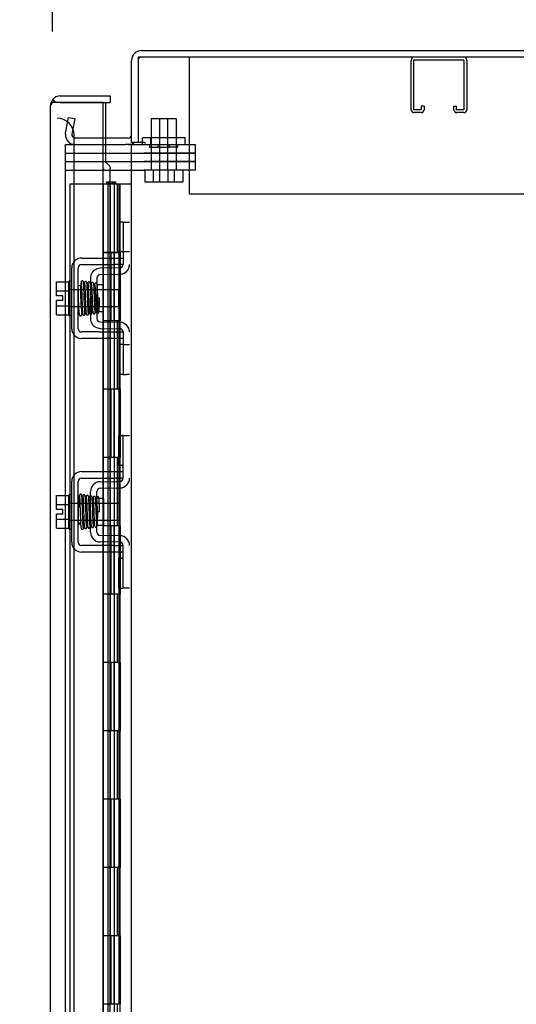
# Model space of a CAD drawing. Header units: inches. Extents: x 2 to 538, y -2 to 358.
# Tile 28 of 43: x 263.15 to 270.43, y 206.21 to 220.62. Entities that reach past the tile are written whole.
import ezdxf
from ezdxf.enums import TextEntityAlignment as Align
from ezdxf.lldxf.tags import DXFTag

# ---------------------------------------------------------------- set-up
doc = ezdxf.new("R2010")
doc.units = ezdxf.units.IN
doc.header["$MEASUREMENT"] = 0
for name, color, linetype in [('COM40565', 7, 'Continuous'), ('COM42667', 7, 'Continuous'), ('COM42780', 7, 'Continuous'), ('COM50570', 7, 'Continuous'), ('COM52167-7', 7, 'Continuous'), ('COM52168-7', 7, 'Continuous'), ('COM54746-68', 7, 'Continuous'), ('COM70096', 7, 'Continuous'), ('COM70099', 7, 'Continuous'), ('COM70108-3', 7, 'Continuous'), ('COM70219', 7, 'Continuous'), ('COM71159-5', 7, 'Continuous'), ('Default', 7, 'Continuous'), ('GSK86006', 7, 'Continuous'), ('NTS16540', 7, 'Continuous'), ('SCC180005', 7, 'Continuous'), ('SCC19011', 7, 'Continuous'), ('SPR20265', 7, 'Continuous'), ('WAF25035', 7, 'Continuous')]:
    doc.layers.add(name, color=color, linetype=linetype)
doc.styles.add('SEACAD_Times_New_Roman', font='times.ttf')
tags = doc.linetypes.add('HIDDEN2', pattern=[0.1875, 0.125, -0.0625]).pattern_tags.tags
tags[6:7] = [DXFTag(74, 4), DXFTag(75, 0), DXFTag(340, '0'), DXFTag(46, 0.0), DXFTag(50, 0.0), DXFTag(44, 0.0), DXFTag(45, 0.0)]
tags[4:5] = [DXFTag(74, 4), DXFTag(75, 0), DXFTag(340, '0'), DXFTag(46, 0.0), DXFTag(50, 0.0), DXFTag(44, 0.0), DXFTag(45, 0.0)]
doc.dimstyles.new('HAMMOND_(STH_-_540x360)', dxfattribs={"dimtxt": 2, "dimasz": 2.5, "dimexe": 1, "dimexo": 1, "dimgap": 0.5, "dimtad": 0, "dimtih": 1, "dimtoh": 1, "dimzin": 0, "dimdsep": 46, "dimtxsty": 'SEACAD_Times_New_Roman', "dimblk1": '_SE_FILLED', "dimblk2": '_SE_FILLED', "dimsah": 1, "dimcen": 1, "dimadec": 0, "dimazin": 0, "dimtfac": 0.8, "dimtofl": 0, "dimtmove": 0, "dimatfit": 3, "dimfxl": 0, "dimtolj": 1, "dimtzin": 0, "dimarcsym": 0})

# ---------------------------------------------------------------- blocks, each defined once
blk = doc.blocks.new('SE2')
at = {"layer": 'COM40565', "color": 7, "linetype": 'HIDDEN2'}
for p, q in [((265.635, 220.069), (265.635, 219.884)), ((265.635, 219.884), (265.635, 218.069)), ((265.635, 218.069), (277.26, 218.069))]:
    blk.add_line(p, q, dxfattribs=at)
at = {"layer": 'COM42667', "color": 7, "linetype": 'HIDDEN2'}
for p, q in [((264.059, 217.128), (264.315, 217.128)), ((264.059, 217.033), (264.315, 217.033)), ((264.315, 217.128), (264.375, 217.128)), ((264.315, 217.033), (264.375, 217.033)), ((264.375, 217.128), (264.542, 217.128)), ((264.375, 217.033), (264.542, 217.033)), ((264.542, 217.128), (264.667, 217.128)), ((264.667, 217.033), (264.542, 217.033)), ((264.667, 217.071), (264.667, 217.033)), ((263.916, 216.094), (263.916, 216.985)), ((264.011, 216.094), (264.011, 216.985)), ((264.315, 216.046), (264.059, 216.046)), ((264.315, 216.046), (264.375, 216.046)), ((264.375, 216.046), (264.542, 216.046)), ((264.542, 216.046), (264.667, 216.046)), ((264.667, 216.046), (264.667, 216.008)), ((264.315, 215.951), (264.059, 215.951)), ((264.375, 215.951), (264.315, 215.951)), ((264.542, 215.951), (264.375, 215.951)), ((264.667, 215.951), (264.542, 215.951)), ((264.059, 214.003), (264.542, 214.003)), ((264.542, 214.003), (264.667, 214.003)), ((263.916, 212.969), (263.916, 213.86)), ((264.011, 212.969), (264.011, 213.86)), ((264.059, 213.908), (264.542, 213.908)), ((264.667, 213.908), (264.542, 213.908)), ((264.542, 212.921), (264.059, 212.921)), ((264.542, 212.826), (264.059, 212.826)), ((264.542, 212.921), (264.667, 212.921)), ((264.667, 212.826), (264.542, 212.826))]:
    blk.add_line(p, q, dxfattribs=at)
for centre, radius, start, end in [((264.059, 216.985), 0.143, 90, 180), ((264.059, 216.985), 0.048, 90, 180), ((264.059, 216.094), 0.143, 180, 270), ((264.059, 216.094), 0.048, 180, 270), ((264.059, 213.86), 0.143, 90, 180), ((264.059, 213.86), 0.048, 90, 180), ((264.059, 212.969), 0.143, 180, 270), ((264.059, 212.969), 0.048, 180, 270)]:
    blk.add_arc(centre, radius, start, end, dxfattribs=at)
at = {"layer": 'COM42780', "color": 7, "linetype": 'HIDDEN2'}
for p, q in [((264.67, 217.655), (264.603, 217.655)), ((264.603, 217.655), (264.603, 217.218)), ((264.67, 217.655), (264.67, 217.218)), ((264.67, 217.655), (264.72, 217.655)), ((264.72, 217.655), (264.762, 217.655)), ((264.67, 217.218), (264.603, 217.218)), ((264.667, 217.218), (264.667, 217.071)), ((264.72, 217.218), (264.67, 217.218)), ((264.762, 217.218), (264.72, 217.218)), ((264.33, 216.979), (264.276, 216.968)), ((264.62, 216.984), (264.33, 216.979)), ((264.621, 216.889), (264.332, 216.884)), ((264.19, 216.836), (264.19, 216.242)), ((264.285, 216.836), (264.285, 216.242)), ((264.38, 216.734), (264.285, 216.734)), ((264.38, 216.344), (264.38, 216.734)), ((264.285, 216.344), (264.38, 216.344)), ((264.332, 216.194), (264.621, 216.189)), ((264.276, 216.111), (264.33, 216.099)), ((264.33, 216.099), (264.62, 216.094)), ((264.667, 216.008), (264.667, 215.861)), ((264.67, 215.861), (264.603, 215.861)), ((264.603, 215.861), (264.603, 215.424)), ((264.67, 215.861), (264.67, 215.424)), ((264.67, 215.861), (264.72, 215.861)), ((264.72, 215.861), (264.762, 215.861)), ((264.67, 215.424), (264.603, 215.424)), ((264.67, 215.424), (264.72, 215.424)), ((264.762, 215.424), (264.72, 215.424)), ((264.603, 214.093), (264.603, 214.53)), ((264.603, 214.53), (264.653, 214.53)), ((264.667, 214.53), (264.653, 214.53)), ((264.667, 214.28), (264.667, 214.53)), ((264.667, 214.53), (264.762, 214.53)), ((264.667, 213.907), (264.667, 214.28)), ((264.653, 214.093), (264.603, 214.093)), ((264.653, 214.093), (264.667, 214.093)), ((264.33, 213.854), (264.62, 213.859)), ((264.19, 213.117), (264.19, 213.711)), ((264.285, 213.117), (264.285, 213.711)), ((264.332, 213.759), (264.621, 213.764)), ((264.38, 213.609), (264.285, 213.609)), ((264.38, 213.609), (264.38, 213.219)), ((264.285, 213.219), (264.38, 213.219)), ((264.62, 212.969), (264.33, 212.974)), ((264.621, 213.064), (264.332, 213.069)), ((264.667, 212.549), (264.667, 212.921)), ((264.603, 212.299), (264.603, 212.736)), ((264.603, 212.736), (264.653, 212.736)), ((264.667, 212.736), (264.653, 212.736)), ((264.667, 212.299), (264.667, 212.549)), ((264.603, 212.299), (264.653, 212.299)), ((264.653, 212.299), (264.667, 212.299)), ((264.762, 212.299), (264.667, 212.299))]:
    blk.add_line(p, q, dxfattribs=at)
for centre, radius, start, end in [((264.619, 217.032), 0.048, 271, 0), ((264.619, 217.032), 0.143, 333.0918, 0), ((264.333, 216.836), 0.143, 113.3335, 180), ((264.333, 216.836), 0.048, 91, 180), ((264.619, 217.032), 0.143, 271, 333.0918), ((264.333, 216.242), 0.143, 180, 246.6665), ((264.333, 216.242), 0.048, 180, 269), ((264.619, 216.046), 0.143, 26.9082, 89), ((264.619, 216.046), 0.048, 0, 89), ((264.619, 216.046), 0.143, 0, 26.9082), ((264.333, 213.711), 0.143, 91, 180), ((264.619, 213.907), 0.048, 271, 0), ((264.619, 213.907), 0.143, 271, 0), ((264.333, 213.711), 0.048, 91, 180), ((264.333, 213.117), 0.143, 180, 269), ((264.333, 213.117), 0.048, 180, 269), ((264.619, 212.921), 0.048, 0, 89), ((264.619, 212.921), 0.143, 0, 89)]:
    blk.add_arc(centre, radius, start, end, dxfattribs=at)
at = {"layer": 'COM50570', "color": 7, "linetype": 'HIDDEN2'}
for p, q in [((268.887, 219.299), (268.887, 220.026)), ((268.927, 219.299), (268.927, 220.026)), ((268.93, 220.029), (269.657, 220.029)), ((269.66, 220.026), (269.66, 219.299)), ((269.7, 220.026), (269.7, 219.299)), ((269.035, 219.35), (269.035, 219.299)), ((269.075, 219.35), (269.035, 219.35)), ((269.075, 219.35), (269.075, 219.299)), ((269.512, 219.299), (269.512, 219.35)), ((269.512, 219.35), (269.552, 219.35)), ((269.552, 219.299), (269.552, 219.35)), ((269.032, 219.296), (268.93, 219.296)), ((269.032, 219.256), (268.93, 219.256)), ((269.657, 219.296), (269.555, 219.296)), ((269.657, 219.256), (269.555, 219.256))]:
    blk.add_line(p, q, dxfattribs=at)
for centre, radius, start, end in [((268.93, 220.026), 0.043, 90, 180), ((268.93, 220.026), 0.003, 90, 180), ((269.657, 220.026), 0.043, 0, 90), ((269.657, 220.026), 0.003, 0, 90), ((268.93, 219.299), 0.043, 180, 270), ((268.93, 219.299), 0.003, 180, 270), ((269.032, 219.299), 0.003, 270, 0), ((269.032, 219.299), 0.043, 270, 0), ((269.555, 219.299), 0.043, 180, 270), ((269.555, 219.299), 0.003, 180, 270), ((269.657, 219.299), 0.003, 270, 0), ((269.657, 219.299), 0.043, 270, 0)]:
    blk.add_arc(centre, radius, start, end, dxfattribs=at)
at = {"layer": 'COM52167-7', "color": 7, "linetype": 'Continuous'}
for p, q in [((263.685, 219.406), (263.635, 219.445)), ((263.748, 219.501), (264.48, 219.501)), ((264.48, 219.501), (264.48, 219.406)), ((263.605, 219.359), (263.605, 219.358)), ((263.605, 149.057), (263.605, 219.358)), ((263.605, 219.358), (263.605, 219.358)), ((263.605, 219.358), (263.605, 219.358)), ((263.748, 219.406), (263.635, 219.406)), ((263.748, 219.406), (263.685, 219.406)), ((264.375, 219.406), (263.748, 219.406)), ((263.748, 219.406), (263.748, 219.406)), ((263.748, 219.406), (264.48, 219.406)), ((264.375, 149.009), (264.375, 219.406)), ((264.375, 219.406), (264.411, 219.406)), ((264.411, 219.406), (264.411, 218.884))]:
    blk.add_line(p, q, dxfattribs=at)
at = {"layer": 'COM52167-7', "color": 7, "linetype": 'HIDDEN2'}
for p, q in [((264.411, 218.884), (264.411, 218.531)), ((264.48, 192.271), (264.48, 218.433))]:
    blk.add_line(p, q, dxfattribs=at)
at = {"layer": 'COM52167-7', "color": 7, "linetype": 'Continuous'}
for start, end in [(142.4964, 179.8439), (90, 142.4964), (179.9238, 180)]:
    blk.add_arc((263.748, 219.358), 0.143, start, end, dxfattribs=at)
blk.add_open_spline([(263.635, 219.406), (263.625, 219.398), (263.618, 219.39), (263.61, 219.378), (263.608, 219.374), (263.606, 219.366), (263.605, 219.362), (263.605, 219.358)], degree=3, knots=[0, 0, 0, 0, 0.5, 0.5, 0.75, 0.75, 1, 1, 1, 1], dxfattribs=at)
at = {"layer": 'COM52167-7', "color": 7, "linetype": 'HIDDEN2'}
blk.add_open_spline([(264.411, 218.531), (264.424, 218.521), (264.436, 218.511), (264.456, 218.49), (264.464, 218.48), (264.475, 218.46), (264.479, 218.449), (264.48, 218.437), (264.48, 218.435), (264.48, 218.433)], degree=3, knots=[0, 0, 0, 0, 0.25, 0.25, 0.5, 0.5, 0.75, 0.75, 0.7970406, 0.7970406, 0.7970406, 0.7970406], dxfattribs=at)
at = {"layer": 'COM52168-7', "color": 7, "linetype": 'HIDDEN2'}
blk.add_arc((264.161, 218.432), 0.224, 353.8698, 0.203, dxfattribs=at)
at = {"layer": 'COM54746-68', "color": 7, "linetype": 'HIDDEN2'}
for p, q in [((264.375, 218.208), (263.889, 218.208)), ((263.889, 218.208), (263.889, 150.208)), ((264.431, 218.217), (264.431, 218.243)), ((264.431, 218.243), (264.481, 218.243)), ((264.481, 218.217), (264.431, 218.217)), ((264.444, 218.217), (264.444, 218.208)), ((264.444, 218.208), (264.444, 217.208)), ((264.481, 218.243), (264.506, 218.243)), ((264.481, 218.217), (264.506, 218.217)), ((264.483, 217.208), (264.483, 218.208)), ((264.506, 218.243), (264.556, 218.243)), ((264.556, 218.217), (264.506, 218.217)), ((264.544, 218.208), (264.544, 218.217)), ((264.544, 217.208), (264.544, 218.208)), ((264.556, 218.243), (264.556, 218.217)), ((264.611, 217.208), (264.611, 218.208)), ((264.62, 218.208), (264.62, 217.208)), ((264.444, 217.208), (264.444, 150.208)), ((264.494, 216.208), (264.494, 217.208)), ((264.535, 216.208), (264.535, 217.208)), ((264.544, 150.208), (264.544, 217.208)), ((264.439, 216.209), (264.48, 216.209)), ((264.611, 216.209), (264.483, 216.209)), ((264.483, 215.208), (264.483, 216.207)), ((264.611, 216.207), (264.611, 216.208)), ((264.611, 215.208), (264.611, 216.207)), ((264.62, 216.208), (264.62, 215.208)), ((264.494, 214.208), (264.494, 215.208)), ((264.535, 214.208), (264.535, 215.208)), ((264.439, 214.209), (264.48, 214.209)), ((264.611, 214.209), (264.483, 214.209)), ((264.483, 213.208), (264.483, 214.207)), ((264.611, 214.207), (264.611, 214.208)), ((264.611, 213.208), (264.611, 214.207)), ((264.62, 214.208), (264.62, 213.208)), ((264.494, 212.208), (264.494, 213.208)), ((264.535, 212.208), (264.535, 213.208)), ((264.439, 212.209), (264.48, 212.209)), ((264.611, 212.209), (264.483, 212.209)), ((264.483, 211.208), (264.483, 212.207)), ((264.611, 212.207), (264.611, 212.208)), ((264.611, 211.208), (264.611, 212.207)), ((264.62, 212.208), (264.62, 211.208)), ((264.494, 210.208), (264.494, 211.208)), ((264.535, 210.208), (264.535, 211.208)), ((264.439, 210.209), (264.48, 210.209)), ((264.611, 210.209), (264.483, 210.209)), ((264.483, 209.208), (264.483, 210.207)), ((264.611, 210.207), (264.611, 210.208)), ((264.611, 209.208), (264.611, 210.207)), ((264.62, 210.208), (264.62, 209.208)), ((264.494, 208.208), (264.494, 209.208)), ((264.535, 208.208), (264.535, 209.208)), ((264.439, 208.209), (264.48, 208.209)), ((264.611, 208.209), (264.483, 208.209)), ((264.483, 207.208), (264.483, 208.207)), ((264.611, 208.207), (264.611, 208.208)), ((264.611, 207.208), (264.611, 208.207)), ((264.62, 208.208), (264.62, 207.208)), ((264.494, 206.208), (264.494, 207.208)), ((264.535, 206.208), (264.535, 207.208)), ((264.439, 206.209), (264.48, 206.209)), ((264.611, 206.209), (264.483, 206.209)), ((264.611, 206.207), (264.611, 206.208)), ((264.62, 206.208), (264.62, 205.208))]:
    blk.add_line(p, q, dxfattribs=at)
at = {"layer": 'COM54746-68', "color": 7, "linetype": 'Continuous'}
for p, q in [((264.377, 218.208), (264.375, 218.208)), ((264.58, 218.208), (264.377, 218.208)), ((264.377, 218.208), (264.377, 217.208)), ((264.792, 218.208), (264.58, 218.208)), ((264.58, 218.208), (264.58, 217.208)), ((264.377, 217.208), (264.377, 216.207)), ((264.377, 217.208), (264.611, 217.208)), ((264.377, 217.208), (264.377, 217.208)), ((264.58, 217.208), (264.377, 217.208)), ((264.439, 217.208), (264.439, 217.208)), ((264.444, 217.208), (264.444, 217.208)), ((264.544, 217.208), (264.544, 217.208)), ((264.624, 217.208), (264.58, 217.208)), ((264.611, 216.208), (264.611, 217.208)), ((264.62, 216.208), (264.62, 217.208)), ((264.624, 217.208), (264.624, 216.208)), ((264.58, 216.208), (264.377, 216.208)), ((264.377, 216.208), (264.377, 215.208)), ((264.611, 216.207), (264.377, 216.207)), ((264.58, 216.208), (264.58, 215.208)), ((264.624, 216.208), (264.58, 216.208)), ((264.377, 215.208), (264.377, 214.207)), ((264.58, 215.208), (264.377, 215.208)), ((264.58, 215.208), (264.377, 215.208)), ((264.624, 215.208), (264.58, 215.208)), ((264.611, 214.208), (264.611, 215.208)), ((264.62, 214.208), (264.62, 215.208)), ((264.624, 215.208), (264.624, 214.208)), ((264.58, 214.208), (264.377, 214.208)), ((264.377, 214.208), (264.377, 213.208)), ((264.611, 214.207), (264.377, 214.207)), ((264.58, 214.208), (264.58, 213.208)), ((264.624, 214.208), (264.58, 214.208)), ((264.377, 213.208), (264.377, 212.207)), ((264.58, 213.208), (264.377, 213.208)), ((264.58, 213.208), (264.377, 213.208)), ((264.624, 213.208), (264.58, 213.208)), ((264.611, 212.208), (264.611, 213.208)), ((264.62, 212.208), (264.62, 213.208)), ((264.624, 213.208), (264.624, 212.208)), ((264.58, 212.208), (264.377, 212.208)), ((264.377, 212.208), (264.377, 211.208)), ((264.611, 212.207), (264.377, 212.207)), ((264.58, 212.208), (264.58, 211.208)), ((264.624, 212.208), (264.58, 212.208)), ((264.377, 211.208), (264.377, 210.207)), ((264.58, 211.208), (264.377, 211.208)), ((264.58, 211.208), (264.377, 211.208)), ((264.624, 211.208), (264.58, 211.208)), ((264.611, 210.208), (264.611, 211.208)), ((264.62, 210.208), (264.62, 211.208)), ((264.624, 211.208), (264.624, 210.208)), ((264.58, 210.208), (264.377, 210.208)), ((264.377, 210.208), (264.377, 209.208)), ((264.611, 210.207), (264.377, 210.207)), ((264.58, 210.208), (264.58, 209.208)), ((264.624, 210.208), (264.58, 210.208)), ((264.377, 209.208), (264.377, 208.207)), ((264.58, 209.208), (264.377, 209.208)), ((264.58, 209.208), (264.377, 209.208)), ((264.624, 209.208), (264.58, 209.208)), ((264.611, 208.208), (264.611, 209.208)), ((264.62, 208.208), (264.62, 209.208)), ((264.624, 209.208), (264.624, 208.208)), ((264.58, 208.208), (264.377, 208.208)), ((264.377, 208.208), (264.377, 207.208)), ((264.611, 208.207), (264.377, 208.207)), ((264.58, 208.208), (264.58, 207.208)), ((264.624, 208.208), (264.58, 208.208)), ((264.377, 207.208), (264.377, 206.207)), ((264.58, 207.208), (264.377, 207.208)), ((264.58, 207.208), (264.377, 207.208)), ((264.624, 207.208), (264.58, 207.208)), ((264.611, 206.208), (264.611, 207.208)), ((264.62, 206.208), (264.62, 207.208)), ((264.624, 207.208), (264.624, 206.208)), ((264.58, 206.208), (264.377, 206.208)), ((264.377, 206.208), (264.377, 205.208)), ((264.58, 206.208), (264.58, 205.208)), ((264.624, 206.208), (264.58, 206.208))]:
    blk.add_line(p, q, dxfattribs=at)
at = {"layer": 'COM70096', "color": 7, "linetype": 'HIDDEN2'}
for p, q in [((264.982, 218.789), (265.724, 218.789)), ((265.724, 218.789), (265.724, 218.664)), ((263.825, 218.664), (264.974, 218.664)), ((265.724, 218.664), (264.974, 218.664))]:
    blk.add_line(p, q, dxfattribs=at)
at = {"layer": 'COM70099', "color": 7, "linetype": 'HIDDEN2'}
for p, q in [((263.825, 218.539), (264.974, 218.539)), ((264.974, 218.539), (265.724, 218.539)), ((265.724, 218.539), (265.724, 218.414)), ((263.825, 218.414), (264.974, 218.414)), ((265.724, 218.414), (264.974, 218.414))]:
    blk.add_line(p, q, dxfattribs=at)
at = {"layer": 'COM70108-3', "color": 7, "linetype": 'Continuous'}
for p, q in [((264.935, 220.164), (277.385, 220.164)), ((264.792, 218.819), (264.792, 220.021)), ((264.744, 218.884), (264.375, 218.884)), ((264.887, 218.819), (264.792, 218.819))]:
    blk.add_line(p, q, dxfattribs=at)
at = {"layer": 'COM70108-3', "color": 7, "linetype": 'HIDDEN2'}
for p, q in [((263.825, 218.957), (263.866, 219.186)), ((263.866, 219.186), (263.959, 219.169)), ((263.959, 219.169), (263.919, 218.941)), ((263.823, 218.939), (263.825, 218.957)), ((263.919, 218.941), (263.919, 218.923)), ((264.375, 218.884), (263.966, 218.884))]:
    blk.add_line(p, q, dxfattribs=at)
at = {"layer": 'COM70108-3', "color": 7, "linetype": 'Continuous'}
for centre, radius, start, end in [((264.935, 220.021), 0.143, 90, 180), ((264.744, 218.932), 0.048, 270, 0), ((264.744, 218.932), 0.143, 270, 307.7949)]:
    blk.add_arc(centre, radius, start, end, dxfattribs=at)
at = {"layer": 'COM70108-3', "color": 7, "linetype": 'HIDDEN2'}
for centre, radius, start, end in [((264.935, 220.021), 0.048, 90, 180), ((263.966, 218.932), 0.143, 177.1347, 270), ((263.966, 218.932), 0.048, 191.7168, 270)]:
    blk.add_arc(centre, radius, start, end, dxfattribs=at)
at = {"layer": 'COM70219', "color": 7, "linetype": 'HIDDEN2'}
for p, q in [((263.95, 218.675), (263.95, 218.925)), ((263.95, 149.528), (263.95, 218.675))]:
    blk.add_line(p, q, dxfattribs=at)
blk.add_arc((263.7, 218.925), 0.25, 0, 90, dxfattribs=at)
at = {"layer": 'COM71159-5', "color": 7, "linetype": 'Continuous'}
for p, q in [((264.887, 220.069), (264.887, 218.819)), ((277.29, 220.069), (264.887, 220.069)), ((264.375, 218.789), (264.697, 218.789)), ((264.792, 218.789), (264.697, 218.789)), ((264.792, 218.789), (264.982, 218.789)), ((264.792, 149.414), (264.792, 218.789)), ((264.982, 218.819), (264.887, 218.819))]:
    blk.add_line(p, q, dxfattribs=at)
at = {"layer": 'COM71159-5', "color": 7, "linetype": 'HIDDEN2'}
for p, q in [((263.825, 218.789), (264.375, 218.789)), ((263.825, 149.414), (263.825, 218.789))]:
    blk.add_line(p, q, dxfattribs=at)
at = {"layer": 'COM71159-5', "color": 7, "linetype": 'Continuous'}
blk.add_arc((264.982, 218.804), 0.015, 270, 90, dxfattribs=at)
at = {"layer": 'GSK86006', "color": 7, "linetype": 'HIDDEN2'}
for p, q in [((263.825, 218.664), (264.974, 218.664)), ((264.974, 218.664), (265.724, 218.664)), ((265.724, 218.664), (265.724, 218.539)), ((263.825, 218.539), (264.974, 218.539)), ((265.724, 218.539), (264.974, 218.539))]:
    blk.add_line(p, q, dxfattribs=at)
at = {"layer": 'NTS16540', "color": 7, "linetype": 'HIDDEN2'}
for p, q in [((265.45, 218.889), (264.95, 218.889)), ((264.95, 218.819), (264.95, 218.889)), ((265.075, 218.789), (265.075, 218.889)), ((265.575, 218.889), (265.45, 218.889)), ((265.45, 218.789), (265.45, 218.889)), ((265.575, 218.789), (265.575, 218.889)), ((265.053, 218.789), (265.053, 218.759)), ((265.063, 218.749), (265.336, 218.749)), ((265.178, 218.789), (265.178, 218.759)), ((265.461, 218.749), (265.336, 218.749)), ((265.346, 218.759), (265.346, 218.789)), ((265.471, 218.759), (265.471, 218.789))]:
    blk.add_line(p, q, dxfattribs=at)
at = {"layer": 'NTS16540', "color": 7, "linetype": 'Continuous'}
blk.add_line((264.95, 218.789), (264.95, 218.819), dxfattribs=at)
at = {"layer": 'NTS16540', "color": 7, "linetype": 'HIDDEN2'}
for centre, start, end in [((265.063, 218.759), 180, 270), ((265.188, 218.759), 180, 270), ((265.336, 218.759), 270, 0), ((265.461, 218.759), 270, 0)]:
    blk.add_arc(centre, 0.01, start, end, dxfattribs=at)
at = {"layer": 'SCC180005', "color": 7, "linetype": 'HIDDEN2'}
for p, q in [((265.323, 219.164), (265.077, 219.164)), ((265.077, 219.164), (265.077, 218.414)), ((265.202, 219.164), (265.202, 218.414)), ((265.323, 218.414), (265.323, 219.164)), ((265.448, 219.164), (265.325, 219.164)), ((265.448, 218.414), (265.448, 219.164)), ((264.984, 218.414), (264.984, 218.24)), ((265.109, 218.414), (265.109, 218.24)), ((265.2, 218.414), (265.2, 218.24)), ((265.325, 218.414), (265.325, 218.24)), ((265.416, 218.414), (265.416, 218.24)), ((265.541, 218.414), (265.541, 218.24)), ((265.2, 218.24), (264.984, 218.24)), ((265.416, 218.24), (265.2, 218.24)), ((265.541, 218.24), (265.416, 218.24))]:
    blk.add_line(p, q, dxfattribs=at)
at = {"layer": 'SCC19011', "color": 7, "linetype": 'HIDDEN2'}
for p, q in [((263.69, 216.78), (263.871, 216.78)), ((263.69, 216.648), (263.69, 216.78)), ((263.69, 216.648), (263.871, 216.648)), ((263.69, 216.573), (263.69, 216.648)), ((263.785, 216.573), (263.69, 216.573)), ((263.785, 216.505), (263.785, 216.573)), ((264.603, 216.661), (263.871, 216.661)), ((264.603, 216.417), (264.603, 216.661)), ((263.69, 216.43), (263.69, 216.505)), ((263.785, 216.505), (263.69, 216.505)), ((263.69, 216.43), (263.871, 216.43)), ((263.69, 216.298), (263.69, 216.43)), ((263.69, 216.298), (263.871, 216.298)), ((263.871, 216.417), (264.603, 216.417)), ((263.69, 213.655), (263.871, 213.655)), ((263.69, 213.523), (263.69, 213.655)), ((264.603, 213.536), (263.871, 213.536)), ((264.603, 213.536), (264.603, 213.292)), ((263.69, 213.523), (263.871, 213.523)), ((263.69, 213.448), (263.69, 213.523)), ((263.785, 213.448), (263.69, 213.448)), ((263.785, 213.38), (263.785, 213.448)), ((263.69, 213.305), (263.69, 213.38)), ((263.785, 213.38), (263.69, 213.38)), ((263.69, 213.305), (263.871, 213.305)), ((263.69, 213.173), (263.69, 213.305)), ((263.871, 213.292), (264.603, 213.292)), ((263.69, 213.173), (263.871, 213.173))]:
    blk.add_line(p, q, dxfattribs=at)
at = {"layer": 'SPR20265', "color": 7, "linetype": 'HIDDEN2'}
for p, q in [((264.324, 216.539), (264.299, 216.539)), ((264.324, 213.414), (264.289, 213.414))]:
    blk.add_line(p, q, dxfattribs=at)
for centre, radius, start, end in [((268.961, 216.717), 4.954, 180.0627, 184.8324), ((268.934, 216.716), 4.891, 180.0417, 184.8553), ((268.961, 213.237), 4.954, 175.1676, 179.9373), ((264.144, 213.639), 0.0181, 0.2962, 180.6354), ((268.934, 213.238), 4.891, 179.5941, 179.9583)]:
    blk.add_arc(centre, radius, start, end, dxfattribs=at)
for start_param, end_param in [(3.144225, 6.283185), (0, 0.029803)]:
    blk.add_ellipse((264.025, 216.712), major_axis=(-0.0175, 0), ratio=0.707107, start_param=start_param, end_param=end_param, dxfattribs=at)
blk.add_ellipse((264.025, 213.242), major_axis=(-0.0175, 0), ratio=0.707107, dxfattribs=at)
for points, knots in [([(264.049, 216.767), (264.049, 216.766), (264.048, 216.757), (264.046, 216.732), (264.045, 216.696), (264.044, 216.682)], [0.1004609, 0.1004609, 0.1004609, 0.1004609, 0.1067733, 0.2186198, 0.288347, 0.288347, 0.288347, 0.288347]), ([(264.087, 216.775), (264.087, 216.778), (264.086, 216.784), (264.08, 216.791), (264.073, 216.794), (264.066, 216.794), (264.059, 216.791), (264.054, 216.787), (264.052, 216.781), (264.051, 216.778), (264.051, 216.776)], [0, 0, 0, 0, 0.156089, 0.311601, 0.454811, 0.580816, 0.702069, 0.815536, 0.915769, 1, 1, 1, 1]), ([(264.052, 216.775), (264.053, 216.771), (264.055, 216.764), (264.057, 216.715), (264.061, 216.64), (264.063, 216.561), (264.065, 216.496), (264.067, 216.447), (264.069, 216.402), (264.071, 216.362), (264.073, 216.33), (264.075, 216.309), (264.076, 216.301), (264.077, 216.301), (264.077, 216.301)], [0, 0, 0, 0, 0.1061362, 0.2174647, 0.333926, 0.4557017, 0.5188968, 0.5834438, 0.6493904, 0.7166983, 0.7853922, 0.8555186, 0.9270505, 0.9466489, 0.9466489, 0.9466489, 0.9466489]), ([(264.111, 216.312), (264.11, 216.312), (264.109, 216.313), (264.107, 216.336), (264.105, 216.385), (264.102, 216.437), (264.101, 216.482), (264.099, 216.53), (264.098, 216.581), (264.096, 216.63), (264.094, 216.677), (264.092, 216.718), (264.09, 216.75), (264.088, 216.772), (264.087, 216.776), (264.087, 216.778)], [0.0603561, 0.0603561, 0.0603561, 0.0603561, 0.1038936, 0.2137208, 0.3293588, 0.3897246, 0.4515679, 0.5148967, 0.5797272, 0.6460597, 0.7138612, 0.7831568, 0.8539667, 0.9262377, 1, 1, 1, 1]), ([(264.1, 216.766), (264.099, 216.758), (264.097, 216.744), (264.095, 216.705), (264.094, 216.681), (264.094, 216.677)], [0, 0, 0, 0, 0.1246717, 0.2494602, 0.2700157, 0.2700157, 0.2700157, 0.2700157]), ([(264.136, 216.771), (264.136, 216.772), (264.135, 216.773), (264.134, 216.776), (264.133, 216.779), (264.131, 216.781), (264.128, 216.783), (264.125, 216.784), (264.12, 216.785), (264.114, 216.785), (264.107, 216.781), (264.101, 216.772), (264.1, 216.766), (264.099, 216.762)], [0.0509784, 0.0509784, 0.0509784, 0.0509784, 0.0816467, 0.1201913, 0.1592904, 0.2003164, 0.2443071, 0.2919704, 0.3437824, 0.4630609, 0.6155091, 0.7972418, 1, 1, 1, 1]), ([(264.102, 216.763), (264.102, 216.764), (264.104, 216.762), (264.106, 216.737), (264.108, 216.688), (264.111, 216.636), (264.112, 216.592), (264.114, 216.545), (264.115, 216.497), (264.117, 216.449), (264.119, 216.405), (264.121, 216.366), (264.123, 216.337), (264.125, 216.317), (264.126, 216.314), (264.126, 216.312)], [0.053432, 0.053432, 0.053432, 0.053432, 0.1058673, 0.2171381, 0.3338118, 0.3944484, 0.4564245, 0.5197508, 0.5844221, 0.6504012, 0.7176964, 0.7863335, 0.8562538, 0.9274659, 1, 1, 1, 1]), ([(264.161, 216.316), (264.16, 216.318), (264.158, 216.324), (264.156, 216.37), (264.153, 216.428), (264.151, 216.484), (264.149, 216.53), (264.148, 216.578), (264.146, 216.626), (264.144, 216.671), (264.142, 216.71), (264.14, 216.742), (264.138, 216.764), (264.137, 216.772), (264.136, 216.773), (264.136, 216.772)], [0, 0, 0, 0, 0.1045038, 0.2144634, 0.330083, 0.3903051, 0.451994, 0.5151688, 0.5798125, 0.6459641, 0.7136653, 0.7828829, 0.8536605, 0.9260423, 0.9527188, 0.9527188, 0.9527188, 0.9527188]), ([(264.15, 216.76), (264.149, 216.755), (264.147, 216.733), (264.145, 216.694), (264.144, 216.671)], [0.1071892, 0.1071892, 0.1071892, 0.1071892, 0.2193565, 0.3334396, 0.3334396, 0.3334396, 0.3334396]), ([(264.188, 216.755), (264.188, 216.76), (264.187, 216.766), (264.18, 216.774), (264.174, 216.777), (264.17, 216.778), (264.166, 216.778), (264.162, 216.777), (264.159, 216.775), (264.156, 216.772), (264.154, 216.768), (264.152, 216.764), (264.152, 216.762), (264.152, 216.76)], [0, 0, 0, 0, 0.314139, 0.451364, 0.572135, 0.625408, 0.67627, 0.728029, 0.781154, 0.835554, 0.89067, 0.945715, 1, 1, 1, 1]), ([(264.153, 216.757), (264.154, 216.751), (264.155, 216.74), (264.157, 216.703), (264.16, 216.657), (264.162, 216.607), (264.163, 216.557), (264.166, 216.497), (264.168, 216.433), (264.17, 216.378), (264.173, 216.343), (264.175, 216.324), (264.177, 216.315), (264.181, 216.309), (264.188, 216.305), (264.195, 216.304), (264.201, 216.305), (264.208, 216.31), (264.211, 216.316), (264.214, 216.328), (264.216, 216.355), (264.218, 216.389), (264.219, 216.408), (264.219, 216.415)], [0, 0, 0, 0, 0.0498062, 0.0966276, 0.140488, 0.1813946, 0.2193247, 0.2542949, 0.3151029, 0.3652644, 0.4095039, 0.4485899, 0.4658122, 0.4799438, 0.4861373, 0.4916742, 0.500166, 0.5061157, 0.5157515, 0.5507685, 0.6061814, 0.6406611, 0.6597863, 0.6597863, 0.6597863, 0.6597863]), ([(264.208, 216.333), (264.208, 216.333), (264.208, 216.339), (264.206, 216.362), (264.205, 216.396), (264.203, 216.435), (264.201, 216.485), (264.199, 216.546), (264.196, 216.613), (264.194, 216.679), (264.191, 216.735), (264.189, 216.751), (264.188, 216.759)], [0.5362763, 0.5362763, 0.5362763, 0.5362763, 0.5625298, 0.6122564, 0.6441552, 0.6807294, 0.7220204, 0.7680595, 0.8188387, 0.874429, 0.9347864, 1, 1, 1, 1]), ([(264.201, 216.754), (264.2, 216.751), (264.199, 216.746), (264.196, 216.716), (264.195, 216.686), (264.194, 216.669), (264.194, 216.667)], [0, 0, 0, 0, 0.0492216, 0.0955582, 0.1390455, 0.1445963, 0.1445963, 0.1445963, 0.1445963]), ([(264.237, 216.753), (264.237, 216.754), (264.236, 216.757), (264.235, 216.761), (264.233, 216.764), (264.228, 216.768), (264.222, 216.771), (264.215, 216.77), (264.209, 216.768), (264.204, 216.763), (264.201, 216.757), (264.201, 216.753), (264.2, 216.751)], [0, 0, 0, 0, 0.063176, 0.129473, 0.197366, 0.265212, 0.394679, 0.515177, 0.639946, 0.76535, 0.886036, 1, 1, 1, 1]), ([(264.202, 216.75), (264.202, 216.749), (264.204, 216.745), (264.207, 216.707), (264.21, 216.644), (264.213, 216.575), (264.215, 216.516), (264.217, 216.471), (264.218, 216.429), (264.22, 216.391), (264.222, 216.36), (264.224, 216.338), (264.226, 216.327), (264.226, 216.327), (264.227, 216.327)], [0.0138524, 0.0138524, 0.0138524, 0.0138524, 0.1062824, 0.2178177, 0.3344917, 0.4564531, 0.5197117, 0.5842959, 0.6502411, 0.7175013, 0.7860951, 0.8560626, 0.9273599, 0.9665702, 0.9665702, 0.9665702, 0.9665702]), ([(264.261, 216.334), (264.261, 216.334), (264.259, 216.336), (264.257, 216.364), (264.254, 216.412), (264.252, 216.461), (264.25, 216.503), (264.249, 216.547), (264.247, 216.592), (264.245, 216.636), (264.243, 216.676), (264.242, 216.711), (264.24, 216.737), (264.238, 216.753), (264.237, 216.754), (264.236, 216.755)], [0.0386163, 0.0386163, 0.0386163, 0.0386163, 0.1041999, 0.2141673, 0.3298094, 0.3901346, 0.4519229, 0.5151799, 0.5799285, 0.646185, 0.7139159, 0.7831552, 0.853933, 0.9262015, 0.98991, 0.98991, 0.98991, 0.98991]), ([(264.311, 216.34), (264.31, 216.343), (264.308, 216.35), (264.306, 216.381), (264.304, 216.421), (264.302, 216.466), (264.3, 216.513), (264.298, 216.569), (264.295, 216.629), (264.293, 216.683), (264.291, 216.72), (264.289, 216.74), (264.285, 216.757), (264.269, 216.764), (264.26, 216.761), (264.255, 216.756), (264.252, 216.75), (264.249, 216.738), (264.247, 216.713), (264.245, 216.684), (264.244, 216.667), (264.244, 216.662)], [0, 0, 0, 0, 0.0490514, 0.0952673, 0.1386509, 0.1791504, 0.2167305, 0.2513805, 0.3114904, 0.3611945, 0.4050506, 0.4434983, 0.4785021, 0.4956238, 0.5070082, 0.5143821, 0.5252034, 0.5593817, 0.6109134, 0.643602, 0.6601314, 0.6601314, 0.6601314, 0.6601314]), ([(264.255, 216.734), (264.254, 216.734), (264.255, 216.728), (264.257, 216.707), (264.258, 216.672), (264.26, 216.634), (264.262, 216.584), (264.265, 216.525), (264.267, 216.462), (264.27, 216.402), (264.273, 216.352), (264.275, 216.342), (264.276, 216.337)], [0.5328988, 0.5328988, 0.5328988, 0.5328988, 0.5569074, 0.6092128, 0.6423045, 0.6799166, 0.7220481, 0.7687139, 0.8198491, 0.8754774, 0.935522, 1, 1, 1, 1]), ([(264.262, 216.33), (264.263, 216.335), (264.265, 216.343), (264.267, 216.376), (264.268, 216.404), (264.269, 216.419)], [0, 0, 0, 0, 0.0498287, 0.096661, 0.1398853, 0.1398853, 0.1398853, 0.1398853]), ([(264.312, 216.337), (264.313, 216.338), (264.314, 216.345), (264.316, 216.364), (264.317, 216.389), (264.319, 216.421), (264.321, 216.458), (264.322, 216.498), (264.323, 216.524), (264.324, 216.539)], [0.1262894, 0.1262894, 0.1262894, 0.1262894, 0.2522008, 0.3777822, 0.5029693, 0.6277666, 0.7522043, 0.8763068, 1, 1, 1, 1]), ([(264.025, 216.303), (264.025, 216.3), (264.026, 216.296), (264.029, 216.288), (264.035, 216.283), (264.041, 216.281), (264.046, 216.281), (264.049, 216.282), (264.052, 216.283), (264.056, 216.286), (264.058, 216.288), (264.06, 216.292), (264.061, 216.295), (264.061, 216.297), (264.061, 216.299)], [0, 0, 0, 0, 0.174153, 0.333945, 0.47646, 0.59716, 0.649734, 0.701139, 0.752042, 0.802639, 0.852867, 0.902545, 0.951555, 1, 1, 1, 1]), ([(264.063, 216.301), (264.064, 216.307), (264.066, 216.332), (264.068, 216.376), (264.069, 216.402)], [0.1085336, 0.1085336, 0.1085336, 0.1085336, 0.2217151, 0.3383123, 0.3383123, 0.3383123, 0.3383123]), ([(264.078, 216.303), (264.078, 216.302), (264.078, 216.301), (264.079, 216.299), (264.08, 216.296), (264.082, 216.294), (264.085, 216.292), (264.088, 216.29), (264.093, 216.289), (264.099, 216.29), (264.106, 216.295), (264.112, 216.304), (264.113, 216.31), (264.114, 216.314)], [0.0725895, 0.0725895, 0.0725895, 0.0725895, 0.0862289, 0.1249883, 0.163044, 0.2021154, 0.2436891, 0.2889083, 0.338607, 0.4554382, 0.607761, 0.7920008, 1, 1, 1, 1]), ([(264.113, 216.31), (264.114, 216.318), (264.116, 216.334), (264.118, 216.374), (264.119, 216.4), (264.119, 216.404)], [0, 0, 0, 0, 0.1263356, 0.2522274, 0.2747382, 0.2747382, 0.2747382, 0.2747382]), ([(264.126, 216.315), (264.126, 216.312), (264.127, 216.308), (264.13, 216.303), (264.134, 216.299), (264.14, 216.296), (264.147, 216.296), (264.154, 216.299), (264.159, 216.303), (264.161, 216.309), (264.162, 216.313), (264.162, 216.315)], [0, 0, 0, 0, 0.147667, 0.223434, 0.298136, 0.43794, 0.563031, 0.685887, 0.803032, 0.90871, 1, 1, 1, 1]), ([(264.161, 216.312), (264.162, 216.315), (264.164, 216.32), (264.167, 216.36), (264.168, 216.394), (264.169, 216.409)], [0, 0, 0, 0, 0.1086563, 0.2221233, 0.29424, 0.29424, 0.29424, 0.29424]), ([(264.227, 216.33), (264.227, 216.329), (264.227, 216.327), (264.227, 216.324), (264.228, 216.322), (264.23, 216.319), (264.232, 216.317), (264.236, 216.314), (264.242, 216.312), (264.249, 216.313), (264.256, 216.316), (264.262, 216.324), (264.263, 216.33), (264.263, 216.334)], [0, 0, 0, 0, 0.035882, 0.073188, 0.112909, 0.155738, 0.202044, 0.251913, 0.361271, 0.485727, 0.637722, 0.812554, 1, 1, 1, 1]), ([(264.275, 216.34), (264.276, 216.337), (264.277, 216.331), (264.282, 216.324), (264.29, 216.32), (264.297, 216.32), (264.303, 216.322), (264.308, 216.326), (264.311, 216.332), (264.311, 216.336), (264.312, 216.337)], [0, 0, 0, 0, 0.171749, 0.337669, 0.486578, 0.613302, 0.730062, 0.835396, 0.925606, 1, 1, 1, 1]), ([(264.061, 213.655), (264.061, 213.656), (264.061, 213.657), (264.06, 213.66), (264.059, 213.663), (264.058, 213.666), (264.056, 213.668), (264.053, 213.67), (264.05, 213.671), (264.045, 213.672), (264.039, 213.672), (264.032, 213.668), (264.026, 213.66), (264.025, 213.654), (264.025, 213.65)], [0, 0, 0, 0, 0.03948, 0.078027, 0.11705, 0.157795, 0.20119, 0.247813, 0.297965, 0.351797, 0.472995, 0.624898, 0.803476, 1, 1, 1, 1]), ([(264.027, 213.651), (264.027, 213.651), (264.029, 213.649), (264.031, 213.618), (264.034, 213.564), (264.036, 213.509), (264.037, 213.462), (264.039, 213.412), (264.041, 213.361), (264.043, 213.311), (264.044, 213.266), (264.046, 213.227), (264.048, 213.197), (264.05, 213.179), (264.051, 213.176), (264.052, 213.176)], [0.041658, 0.041658, 0.041658, 0.041658, 0.1062331, 0.2177365, 0.3345116, 0.3951575, 0.4571173, 0.5204025, 0.5850154, 0.650919, 0.7181243, 0.7866617, 0.856475, 0.927577, 0.9945625, 0.9945625, 0.9945625, 0.9945625]), ([(264.086, 213.18), (264.085, 213.181), (264.084, 213.186), (264.081, 213.23), (264.078, 213.289), (264.076, 213.348), (264.075, 213.396), (264.073, 213.447), (264.071, 213.497), (264.069, 213.544), (264.068, 213.587), (264.066, 213.622), (264.064, 213.646), (264.062, 213.657), (264.061, 213.658), (264.061, 213.658)], [0.0084013, 0.0084013, 0.0084013, 0.0084013, 0.1047673, 0.2149815, 0.3308118, 0.3911182, 0.4528716, 0.5160814, 0.5807303, 0.6468516, 0.7144807, 0.783578, 0.8541849, 0.926338, 0.9626406, 0.9626406, 0.9626406, 0.9626406]), ([(264.076, 213.649), (264.075, 213.645), (264.072, 213.623), (264.07, 213.581), (264.069, 213.554), (264.069, 213.553)], [0.1075026, 0.1075026, 0.1075026, 0.1075026, 0.219859, 0.336958, 0.3455788, 0.3455788, 0.3455788, 0.3455788]), ([(264.114, 213.639), (264.113, 213.645), (264.112, 213.652), (264.105, 213.66), (264.099, 213.663), (264.095, 213.664), (264.091, 213.664), (264.088, 213.663), (264.084, 213.661), (264.081, 213.658), (264.079, 213.655), (264.077, 213.65), (264.077, 213.648), (264.077, 213.646)], [0, 0, 0, 0, 0.337377, 0.476585, 0.593946, 0.643993, 0.690857, 0.738213, 0.787078, 0.837877, 0.890521, 0.944659, 1, 1, 1, 1]), ([(264.078, 213.642), (264.079, 213.634), (264.081, 213.618), (264.084, 213.563), (264.086, 213.493), (264.089, 213.413), (264.092, 213.333), (264.095, 213.263), (264.097, 213.21), (264.099, 213.195), (264.1, 213.188)], [0, 0, 0, 0, 0.125356, 0.250547, 0.375714, 0.500726, 0.625702, 0.75054, 0.875328, 1, 1, 1, 1]), ([(264.135, 213.19), (264.134, 213.197), (264.132, 213.211), (264.129, 213.264), (264.127, 213.333), (264.124, 213.413), (264.121, 213.493), (264.119, 213.564), (264.116, 213.62), (264.114, 213.635), (264.113, 213.644)], [0, 0, 0, 0, 0.123677, 0.247763, 0.372182, 0.497025, 0.622181, 0.747773, 0.873664, 1, 1, 1, 1]), ([(264.126, 213.641), (264.125, 213.638), (264.124, 213.632), (264.121, 213.593), (264.12, 213.561), (264.119, 213.55)], [0, 0, 0, 0, 0.1069729, 0.2190176, 0.2772299, 0.2772299, 0.2772299, 0.2772299]), ([(264.127, 213.638), (264.128, 213.635), (264.129, 213.63), (264.132, 213.586), (264.135, 213.517), (264.138, 213.443), (264.14, 213.381), (264.142, 213.335), (264.144, 213.291), (264.145, 213.252), (264.147, 213.22), (264.149, 213.199), (264.151, 213.189), (264.152, 213.189), (264.152, 213.189)], [0.0031575, 0.0031575, 0.0031575, 0.0031575, 0.106276, 0.2177664, 0.3343795, 0.4562757, 0.5195077, 0.5840716, 0.6500082, 0.7172741, 0.7858907, 0.8559002, 0.9272657, 0.9562295, 0.9562295, 0.9562295, 0.9562295]), ([(264.186, 213.198), (264.185, 213.197), (264.184, 213.199), (264.182, 213.225), (264.179, 213.274), (264.177, 213.324), (264.176, 213.368), (264.174, 213.414), (264.172, 213.462), (264.171, 213.509), (264.169, 213.552), (264.167, 213.589), (264.165, 213.618), (264.163, 213.638), (264.162, 213.64), (264.161, 213.641)], [0.0493682, 0.0493682, 0.0493682, 0.0493682, 0.1041505, 0.2141198, 0.3297994, 0.3901531, 0.4519694, 0.5152557, 0.5800319, 0.6463064, 0.7140466, 0.7832821, 0.8540388, 0.9262663, 0.9997798, 0.9997798, 0.9997798, 0.9997798]), ([(264.236, 213.203), (264.235, 213.205), (264.234, 213.211), (264.231, 213.241), (264.229, 213.282), (264.227, 213.329), (264.225, 213.378), (264.223, 213.437), (264.221, 213.502), (264.218, 213.56), (264.216, 213.6), (264.214, 213.623), (264.21, 213.643), (264.195, 213.651), (264.183, 213.647), (264.176, 213.636), (264.175, 213.625), (264.172, 213.6), (264.17, 213.569), (264.169, 213.551), (264.169, 213.544)], [0, 0, 0, 0, 0.0490679, 0.095301, 0.1387049, 0.1792256, 0.2168316, 0.2515124, 0.3116979, 0.3614591, 0.4053465, 0.4437863, 0.4807605, 0.5002516, 0.5126381, 0.5301382, 0.5631975, 0.6133029, 0.6453829, 0.6655854, 0.6655854, 0.6655854, 0.6655854]), ([(264.18, 213.621), (264.179, 213.621), (264.18, 213.614), (264.182, 213.591), (264.184, 213.552), (264.185, 213.51), (264.187, 213.456), (264.19, 213.393), (264.192, 213.325), (264.195, 213.263), (264.198, 213.213), (264.2, 213.204), (264.201, 213.199)], [0.5252176, 0.5252176, 0.5252176, 0.5252176, 0.5500519, 0.604828, 0.6390024, 0.6775462, 0.720453, 0.7677407, 0.8193455, 0.8752892, 0.9355028, 1, 1, 1, 1]), ([(264.225, 213.621), (264.224, 213.616), (264.222, 213.594), (264.22, 213.559), (264.219, 213.54)], [0.1070599, 0.1070599, 0.1070599, 0.1070599, 0.2191639, 0.3205784, 0.3205784, 0.3205784, 0.3205784]), ([(264.263, 213.62), (264.263, 213.623), (264.262, 213.629), (264.257, 213.636), (264.25, 213.641), (264.243, 213.642), (264.237, 213.64), (264.233, 213.637), (264.23, 213.635), (264.229, 213.632), (264.227, 213.63), (264.227, 213.627), (264.227, 213.625), (264.227, 213.624)], [0, 0, 0, 0, 0.180774, 0.350248, 0.499828, 0.623642, 0.733222, 0.784403, 0.832779, 0.878274, 0.921007, 0.961361, 1, 1, 1, 1]), ([(264.227, 213.621), (264.228, 213.616), (264.23, 213.608), (264.232, 213.574), (264.234, 213.532), (264.236, 213.485), (264.238, 213.438), (264.24, 213.381), (264.243, 213.321), (264.245, 213.267), (264.247, 213.232), (264.25, 213.211), (264.252, 213.199), (264.262, 213.192), (264.269, 213.191), (264.276, 213.192), (264.282, 213.197), (264.286, 213.203), (264.289, 213.214), (264.291, 213.239), (264.293, 213.275), (264.295, 213.314), (264.297, 213.362), (264.298, 213.397), (264.299, 213.414)], [0, 0, 0, 0, 0.0498436, 0.0967002, 0.1405955, 0.1815314, 0.2194862, 0.2544765, 0.3152997, 0.3654619, 0.409652, 0.4485892, 0.4814188, 0.4889058, 0.495916, 0.5065238, 0.5135393, 0.5236157, 0.5577634, 0.6106645, 0.6440309, 0.6818562, 0.7241002, 0.764095, 0.764095, 0.764095, 0.764095]), ([(264.283, 213.219), (264.283, 213.22), (264.283, 213.226), (264.281, 213.248), (264.279, 213.282), (264.278, 213.32), (264.276, 213.37), (264.273, 213.428), (264.271, 213.491), (264.268, 213.552), (264.265, 213.604), (264.264, 213.617), (264.262, 213.624)], [0.5312571, 0.5312571, 0.5312571, 0.5312571, 0.5585929, 0.6096433, 0.6421085, 0.6791741, 0.7208841, 0.7672768, 0.8183419, 0.8741554, 0.9346781, 1, 1, 1, 1]), ([(264.276, 213.617), (264.275, 213.613), (264.274, 213.607), (264.271, 213.576), (264.27, 213.549), (264.269, 213.535)], [0, 0, 0, 0, 0.0491727, 0.0954645, 0.1386905, 0.1386905, 0.1386905, 0.1386905]), ([(264.312, 213.616), (264.311, 213.618), (264.311, 213.62), (264.31, 213.624), (264.307, 213.628), (264.304, 213.63), (264.301, 213.632), (264.296, 213.634), (264.29, 213.634), (264.284, 213.631), (264.279, 213.626), (264.276, 213.619), (264.275, 213.616), (264.275, 213.614)], [0, 0, 0, 0, 0.058977, 0.121112, 0.184968, 0.249019, 0.31194, 0.372841, 0.48981, 0.614536, 0.743768, 0.872723, 1, 1, 1, 1]), ([(264.277, 213.613), (264.277, 213.613), (264.278, 213.613), (264.279, 213.604), (264.281, 213.587), (264.282, 213.562), (264.284, 213.531), (264.286, 213.495), (264.287, 213.455), (264.288, 213.429), (264.289, 213.414)], [0.0491745, 0.0491745, 0.0491745, 0.0491745, 0.1247815, 0.2496118, 0.3745487, 0.4995316, 0.6245497, 0.7496304, 0.874808, 1, 1, 1, 1]), ([(264.324, 213.414), (264.323, 213.429), (264.322, 213.455), (264.321, 213.496), (264.319, 213.533), (264.317, 213.564), (264.316, 213.59), (264.314, 213.608), (264.312, 213.618), (264.312, 213.618), (264.311, 213.618)], [0, 0, 0, 0, 0.1236932, 0.2477957, 0.3722334, 0.4970307, 0.6222178, 0.7477992, 0.8737106, 0.9604174, 0.9604174, 0.9604174, 0.9604174]), ([(264.087, 213.176), (264.088, 213.18), (264.089, 213.188), (264.092, 213.229), (264.093, 213.264), (264.094, 213.276)], [0, 0, 0, 0, 0.1087369, 0.2223139, 0.2823724, 0.2823724, 0.2823724, 0.2823724]), ([(264.137, 213.185), (264.138, 213.19), (264.141, 213.212), (264.143, 213.255), (264.144, 213.281), (264.144, 213.283)], [0.1089671, 0.1089671, 0.1089671, 0.1089671, 0.2224256, 0.3403895, 0.3502806, 0.3502806, 0.3502806, 0.3502806]), ([(264.188, 213.195), (264.189, 213.201), (264.19, 213.211), (264.192, 213.246), (264.193, 213.274), (264.194, 213.287)], [0, 0, 0, 0, 0.0497131, 0.0964498, 0.1332447, 0.1332447, 0.1332447, 0.1332447]), ([(264.239, 213.209), (264.24, 213.217), (264.242, 213.24), (264.243, 213.275), (264.244, 213.291)], [0.1087958, 0.1087958, 0.1087958, 0.1087958, 0.2223565, 0.3065223, 0.3065223, 0.3065223, 0.3065223]), ([(264.051, 213.178), (264.051, 213.176), (264.051, 213.173), (264.053, 213.169), (264.055, 213.166), (264.059, 213.162), (264.065, 213.16), (264.072, 213.16), (264.079, 213.162), (264.084, 213.167), (264.087, 213.173), (264.087, 213.176), (264.087, 213.178)], [0, 0, 0, 0, 0.065589, 0.134096, 0.204, 0.273642, 0.405923, 0.527776, 0.652215, 0.775569, 0.89228, 1, 1, 1, 1]), ([(264.099, 213.192), (264.1, 213.186), (264.101, 213.18), (264.108, 213.172), (264.114, 213.169), (264.118, 213.168), (264.122, 213.168), (264.125, 213.169), (264.129, 213.171), (264.132, 213.174), (264.134, 213.178), (264.136, 213.182), (264.136, 213.184), (264.136, 213.186)], [0, 0, 0, 0, 0.324319, 0.462115, 0.581304, 0.633213, 0.682431, 0.732423, 0.783847, 0.836789, 0.89085, 0.94542, 1, 1, 1, 1]), ([(264.152, 213.193), (264.152, 213.192), (264.152, 213.191), (264.152, 213.188), (264.153, 213.185), (264.155, 213.183), (264.157, 213.18), (264.16, 213.178), (264.163, 213.177), (264.168, 213.176), (264.174, 213.176), (264.181, 213.18), (264.187, 213.189), (264.188, 213.195), (264.188, 213.199)], [0, 0, 0, 0, 0.039675, 0.078069, 0.116606, 0.156607, 0.199119, 0.244855, 0.294249, 0.347558, 0.468612, 0.621309, 0.801496, 1, 1, 1, 1]), ([(264.2, 213.202), (264.201, 213.199), (264.202, 213.194), (264.208, 213.187), (264.215, 213.183), (264.222, 213.183), (264.228, 213.185), (264.233, 213.19), (264.236, 213.195), (264.237, 213.199), (264.237, 213.201)], [0, 0, 0, 0, 0.160978, 0.319941, 0.465269, 0.591846, 0.711965, 0.822973, 0.919786, 1, 1, 1, 1])]:
    blk.add_open_spline(points, degree=3, knots=knots, dxfattribs=at)
at = {"layer": 'WAF25035', "color": 7, "linetype": 'HIDDEN2'}
for p, q in [((263.871, 216.289), (263.871, 216.789)), ((263.916, 216.789), (263.871, 216.789)), ((263.871, 216.289), (263.916, 216.289)), ((263.871, 213.164), (263.871, 213.664)), ((263.916, 213.664), (263.871, 213.664)), ((263.871, 213.164), (263.916, 213.164))]:
    blk.add_line(p, q, dxfattribs=at)
blk = doc.blocks.new('DMBLK3694')
at = {"layer": 'Default', "linetype": 'Continuous'}
for points in [[(266.135, 230.463), (263.635, 230.047), (266.135, 229.63)], [(273.198, 230.463), (273.198, 229.63), (275.698, 230.047)]]:
    blk.add_hatch(color=7, dxfattribs=at).paths.add_polyline_path(points)
at = {"layer": 'Default', "color": 7, "linetype": 'Continuous'}
for p, q in [((263.635, 220.445), (263.635, 231.047)), ((275.698, 218.634), (275.698, 231.047))]:
    blk.add_line(p, q, dxfattribs=at)
at = {"layer": 'Default', "color": 7, "linetype": 'Continuous', "style": 'SEACAD_Times_New_Roman'}
for s, p in [('12.06', (266.254, 231.047)), ('USABLE ', (263.553, 228.047)), ('DEPTH', (264.903, 225.047))]:
    blk.add_text(s, height=2, dxfattribs=at).set_placement(p, align=Align.TOP_LEFT)
blk = doc.blocks.new('_SE_FILLED')
at = {"color": 0}
blk.add_line((0, 0), (-1, 0), dxfattribs=at)
blk.add_solid([(0, 0), (-1, -0.1665), (-1, 0.1665), (0, 0)], dxfattribs=at)
blk = doc.blocks.new('DMBLK3720')
at = {"layer": 'Default', "linetype": 'Continuous'}
for points in [[(253.376, 216.289), (254.21, 216.289), (253.793, 218.789)], [(253.376, 151.914), (253.793, 149.414), (254.21, 151.914)]]:
    blk.add_hatch(color=7, dxfattribs=at).paths.add_polyline_path(points)
at = {"layer": 'Default', "color": 7, "linetype": 'Continuous'}
for p, q in [((262.825, 218.789), (252.793, 218.789)), ((253.793, 218.789), (253.793, 185.802)), ((253.793, 176.402), (253.793, 149.414)), ((262.825, 149.414), (252.793, 149.414))]:
    blk.add_line(p, q, dxfattribs=at)
at = {"layer": 'Default', "color": 7, "linetype": 'Continuous', "style": 'SEACAD_Times_New_Roman'}
for s, p in [('69.38', (250.381, 185.102)), ('DOOR ', (249.22, 182.102)), ('OPENING', (247.3, 179.102))]:
    blk.add_text(s, height=2, dxfattribs=at).set_placement(p, align=Align.TOP_LEFT)

msp = doc.modelspace()

# ---------------------------------------------------------------- block references
at = {"layer": 'Default'}
msp.add_blockref('SE2', (0, 0), dxfattribs=at)

# ---------------------------------------------------------------- dimensions: what is measured, and where the dimension line sits
at = {"layer": 'Default', "color": 7, "linetype": 'Continuous'}
dim = msp.add_linear_dim(base=(263.635, 230.047), p1=(275.698, 217.634), p2=(263.635, 219.445), text='\\A1;<>\\PUSABLE \\XDEPTH', dimstyle='HAMMOND_(STH_-_540x360)', dxfattribs=at)
dim.commit()
dim.dimension.update_dxf_attribs({"geometry": 'DMBLK3694', "text_midpoint": (269.666, 230.047), "dimtype": 160})
dim = msp.add_linear_dim(base=(253.793124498, 218.789265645), p1=(263.824971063, 218.789265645), p2=(263.824971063, 149.414265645), angle=270, text='\\A1;<>\\PDOOR \\XOPENING', dimstyle='HAMMOND_(STH_-_540x360)', dxfattribs=at)
dim.commit()
dim.dimension.update_dxf_attribs({"geometry": 'DMBLK3720', "text_midpoint": (253.793124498, 184.101765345), "dimtype": 161})

doc.saveas('drawing.dxf')
